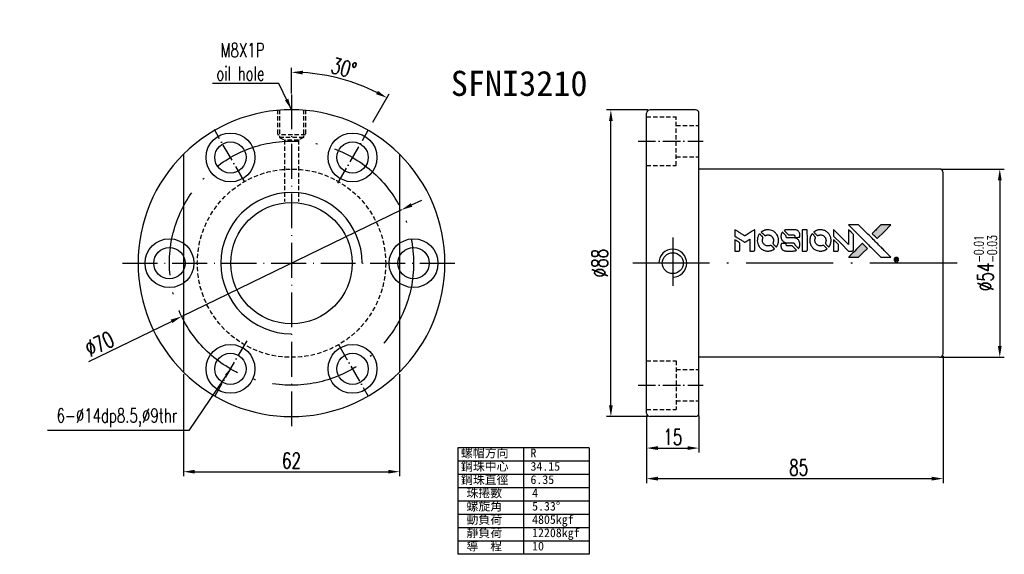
# Model space of a CAD drawing. Extents: x 203 to 933, y -12 to 440.
import ezdxf
from ezdxf.enums import TextEntityAlignment as Align

# ---------------------------------------------------------------- set-up
doc = ezdxf.new("R2010")
doc.units = 0
doc.header["$MEASUREMENT"] = 0
doc.linetypes.add('CL-5', pattern=[7.1, 5, -1, 0.1, -1])
doc.linetypes.add('HIDDEN', pattern=[0.375, 0.25, -0.125])
doc.layers.get('0').update_dxf_attribs({"linetype": 'CONTINUOUS'})
for name, color, linetype in [('CL', 1, 'CL-5'), ('DIM', 4, 'CONTINUOUS'), ('HID', 2, 'HIDDEN'), ('OUT', 3, 'CONTINUOUS')]:
    doc.layers.add(name, color=color, linetype=linetype)
doc.styles.add('CHN', font='SIMPLEX.shx', dxfattribs={"width": 0.7, "bigfont": 'CHINESET.shx'})
doc.styles.add('DIM-7', font='SIMPLEX.shx', dxfattribs={"width": 0.7, "bigfont": 'chineset.shx'})
doc.styles.add('T', font='KAIU.TTF')
doc.dimstyles.new('CNS', dxfattribs={"dimtxt": 4, "dimasz": 2, "dimexe": 1, "dimexo": 1.5, "dimgap": 0.09, "dimtad": 0, "dimdsep": 46, "dimtxsty": 'DIM-7', "dimcen": 0.09, "dimclrd": 4, "dimclre": 4, "dimclrt": 4, "dimadec": 0, "dimazin": 0, "dimtfac": 1, "dimtix": 1, "dimtmove": 2, "dimatfit": 3, "dimfxl": 1, "dimtvp": 0.85, "dimtolj": 1, "dimarcsym": 0})
doc.dimstyles.get("Standard").update_dxf_attribs({"dimscale": 0, "dimtxt": 4, "dimasz": 3, "dimexe": 1, "dimexo": 0.5, "dimgap": 1, "dimtad": 1, "dimdsep": 46, "dimtxsty": 'CHN', "dimcen": 0.09, "dimclrd": 256, "dimclre": 256, "dimclrt": 256, "dimadec": 0, "dimazin": 0, "dimtp": 1, "dimtm": 1, "dimtfac": 0.6, "dimtix": 1, "dimtmove": 2, "dimatfit": 3, "dimfxl": 1, "dimtvp": 0.85, "dimtolj": 1, "dimarcsym": 0})

# ---------------------------------------------------------------- blocks, each defined once
blk = doc.blocks.new('*D3')
at = {"layer": 'DIM', "color": 0, "lineweight": -2, "transparency": 16777216}
for p, q in [((762.94, 87.82), (765.87, 89.24)), ((760.02, 86.4), (697.04, 55.86)), ((670.43, 42.95), (694.11, 54.44))]:
    blk.add_line(p, q, dxfattribs=at)
at = {"layer": 'DIM', "color": 0, "transparency": 16777216}
for points in [[(762.71, 88.31), (763.18, 87.33), (760.02, 86.4)], [(693.87, 54.93), (694.35, 53.95), (697.04, 55.86)]]:
    blk.add_solid(points, dxfattribs=at)
at = {"layer": 'DIM', "color": 0, "transparency": 16777216, "insert": (673.47, 47.97), "char_height": 4.55, "attachment_point": 5, "rotation": 25.8737, "style": 'CHN'}
blk.add_mtext('\\A1;∅70', dxfattribs=at)
blk = doc.blocks.new('*D4')
at = {"layer": 'DIM', "color": 0, "lineweight": -2, "transparency": 16777216}
for p, q in [((728.53, 119.78), (728.53, 127.18)), ((751.85, 111.53), (756.55, 119.67))]:
    blk.add_line(p, q, dxfattribs=at)
blk.add_arc((728.53, 71.13), 54.74, 63.4019, 86.5981, dxfattribs=at)
at = {"layer": 'DIM', "color": 0, "transparency": 16777216}
for points in [[(731.76, 125.24), (731.79, 126.32), (728.53, 125.88)], [(753.29, 120.56), (752.78, 119.6), (755.9, 118.54)]]:
    blk.add_solid(points, dxfattribs=at)
at = {"layer": 'DIM', "color": 0, "transparency": 16777216, "insert": (743.52, 127.09), "char_height": 4.55, "attachment_point": 5, "rotation": 345, "style": 'CHN'}
blk.add_mtext('\\A1;30°', dxfattribs=at)
blk = doc.blocks.new('*D5')
at = {"layer": 'DIM', "color": 0, "lineweight": -2, "transparency": 16777216}
for p, q in [((697.53, 39.26), (697.53, 10.03)), ((759.53, 39.26), (759.53, 10.03)), ((700.78, 11.33), (756.28, 11.33))]:
    blk.add_line(p, q, dxfattribs=at)
at = {"layer": 'DIM', "color": 0, "transparency": 16777216}
for points in [[(700.78, 11.87), (700.78, 10.79), (697.53, 11.33)], [(756.28, 11.87), (756.28, 10.79), (759.53, 11.33)]]:
    blk.add_solid(points, dxfattribs=at)
at = {"layer": 'DIM', "color": 0, "transparency": 16777216, "insert": (728.53, 14.51), "char_height": 4.55, "attachment_point": 5, "style": 'CHN'}
blk.add_mtext('\\A1;62', dxfattribs=at)
blk = doc.blocks.new('*D6')
at = {"layer": 'DIM', "color": 0, "lineweight": -2, "transparency": 16777216}
for p, q in [((830.34, 27.48), (830.34, 16.8)), ((845.34, 27.48), (845.34, 16.8)), ((833.59, 18.1), (842.09, 18.1))]:
    blk.add_line(p, q, dxfattribs=at)
at = {"layer": 'DIM', "color": 0, "transparency": 16777216}
for points in [[(833.59, 18.64), (833.59, 17.56), (830.34, 18.1)], [(842.09, 18.64), (842.09, 17.56), (845.34, 18.1)]]:
    blk.add_solid(points, dxfattribs=at)
at = {"layer": 'DIM', "color": 0, "transparency": 16777216, "insert": (837.84, 21.28), "char_height": 4.55, "attachment_point": 5, "style": 'CHN'}
blk.add_mtext('\\A1;15', dxfattribs=at)
blk = doc.blocks.new('*D7')
at = {"layer": 'DIM', "color": 0, "lineweight": -2, "transparency": 16777216}
for p, q in [((915.34, 44.48), (915.34, 8.04)), ((830.34, 27.48), (830.34, 8.04)), ((833.59, 9.34), (912.09, 9.34))]:
    blk.add_line(p, q, dxfattribs=at)
at = {"layer": 'DIM', "color": 0, "transparency": 16777216}
for points in [[(833.59, 9.88), (833.59, 8.79), (830.34, 9.34)], [(912.09, 9.88), (912.09, 8.79), (915.34, 9.34)]]:
    blk.add_solid(points, dxfattribs=at)
at = {"layer": 'DIM', "color": 0, "transparency": 16777216, "insert": (872.84, 12.52), "char_height": 4.55, "attachment_point": 5, "style": 'CHN'}
blk.add_mtext('\\A1; 85', dxfattribs=at)
blk = doc.blocks.new('*D8')
at = {"layer": 'DIM', "color": 0, "lineweight": -2, "transparency": 16777216}
for p, q in [((830.69, 115.13), (818.79, 115.13)), ((820.09, 30.38), (820.09, 111.88)), ((830.69, 27.13), (818.79, 27.13))]:
    blk.add_line(p, q, dxfattribs=at)
at = {"layer": 'DIM', "color": 0, "transparency": 16777216}
for points in [[(819.55, 111.88), (820.63, 111.88), (820.09, 115.13)], [(819.55, 30.38), (820.63, 30.38), (820.09, 27.13)]]:
    blk.add_solid(points, dxfattribs=at)
at = {"layer": 'DIM', "color": 0, "transparency": 16777216, "insert": (816.9, 71.13), "char_height": 4.55, "attachment_point": 5, "rotation": 90, "style": 'CHN'}
blk.add_mtext('\\A1;%%C88', dxfattribs=at)
blk = doc.blocks.new('*D9')
at = {"layer": 'DIM', "color": 0, "lineweight": -2, "transparency": 16777216}
for p, q in [((914.99, 98.13), (932.89, 98.13)), ((931.59, 94.88), (931.59, 47.38)), ((914.99, 44.13), (932.89, 44.13))]:
    blk.add_line(p, q, dxfattribs=at)
at = {"layer": 'DIM', "color": 0, "transparency": 16777216}
for points in [[(931.04, 94.88), (932.13, 94.88), (931.59, 98.13)], [(931.04, 47.38), (932.13, 47.38), (931.59, 44.13)]]:
    blk.add_solid(points, dxfattribs=at)
at = {"layer": 'DIM', "color": 0, "transparency": 16777216, "insert": (927.49, 71.13), "char_height": 4.55, "attachment_point": 5, "rotation": 90, "style": 'CHN'}
blk.add_mtext('\\A1;%%C54{\\H2.73;\\S-0.01^ -0.03;}', dxfattribs=at)

msp = doc.modelspace()

# ---------------------------------------------------------------- hatches: boundary and pattern name
at = {"linetype": 'Continuous'}
h = msp.add_hatch(color=0, dxfattribs=at)
h.dxf.hatch_style = 1
h.paths.add_polyline_path([(900.39607, 82.12579), (898.94924, 82.12533), (897.50242, 82.12486), (896.25596, 80.8695, 0.000287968), (895.77808, 80.38765, 0.000478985), (895.37572, 79.98071, 0.000013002), (895.01173, 79.61184, 0.197177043), (895.00951, 79.60642, 0.111276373), (895.01025, 79.60313, 0.001595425), (895.45119, 79.15764, 0.000505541), (895.72634, 78.88197), (896.44317, 78.16525), (898.41962, 80.14552)])
h.paths.add_polyline_path([(892.35535, 74.08414), (893.62187, 75.35072), (892.90328, 76.06941, 0.000476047), (892.6272, 76.34501, 0.001506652), (892.1805, 76.78741, 0.225664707), (892.17428, 76.78741, 0.001111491), (891.56955, 76.18486, 0.000351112), (891.19512, 75.80959, 0.000107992), (889.61112, 74.21911, 0.0006916), (888.81062, 73.41276, 0.000077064), (888.25777, 72.85416, 0.197526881), (888.24962, 72.83434, 0.296174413), (888.25519, 72.82576, 0.004194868), (888.96393, 72.81831, 0.000529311), (889.66971, 72.81757), (891.08883, 72.81757)])

# ---------------------------------------------------------------- linework, layer by layer
at = {"color": 0}
for points in [[(889.95106, 80.38508, -0.000056), (890.81702, 79.51746, -0.000021), (892.0314, 78.30039, -0.000021), (893.35414, 76.97449, -0.000025), (894.59407, 75.73136), (897.50024, 72.81743), (898.94045, 72.82106), (900.38066, 72.82468), (898.43867, 74.77986, 0.000274), (897.50484, 75.71901, 0.000123), (896.27655, 76.95234, 0.000121), (894.97771, 78.25522, 0.000165), (893.80529, 79.42995), (891.1139, 82.12486), (889.66405, 82.12486), (888.2142, 82.12486)], [(896.25596, 80.8695, 0.000288), (895.77802, 80.3876, 0.000479), (895.37565, 79.98064, 0.000013), (895.01173, 79.61184, 0.197177), (895.00951, 79.60642, 0.197497), (895.01173, 79.60103, 0.00004), (895.22008, 79.39043, 0.000836), (895.45148, 79.15734, 0.000505), (895.72634, 78.88197), (896.44317, 78.16525), (898.41962, 80.14552), (900.39607, 82.12579), (898.94924, 82.12533), (897.50242, 82.12486)], [(855.61716, 79.80676), (855.61716, 78.8853), (855.86977, 78.73095, -0.000297), (856.02424, 78.63643, -0.000037), (856.3617, 78.42964, -0.000043), (856.76254, 78.18393, -0.000036), (857.18972, 77.92197, 0.000044), (857.60754, 77.66577, 0.000063), (857.97952, 77.43779, 0.000035), (858.29377, 77.24527, 0.0009), (858.37956, 77.19293), (858.50204, 77.11851), (858.66418, 77.21814, 0.001175), (858.75743, 77.27573, 0.000208), (858.93187, 77.38415, 0.000225), (859.13625, 77.51142, 0.000203), (859.34778, 77.64339, -0.000711), (859.54931, 77.76884, -0.001119), (859.72278, 77.87594, -0.000263), (859.87507, 77.96939, -0.04589), (859.89213, 77.9778, -0.519312), (859.90712, 77.96773, -0.001914), (859.91144, 77.72074, -0.003124), (859.91445, 77.31333, -0.000285), (859.91502, 76.29865), (859.91502, 74.61071), (860.50389, 74.61071, 0.001727), (860.92594, 74.61217, 0.025279), (861.07446, 74.62071, 0.073886), (861.1612, 74.64337, 0.07426), (861.23744, 74.69025, 0.03264), (861.25696, 74.70898, 0.01784), (861.27847, 74.73425, 0.017712), (861.29858, 74.7616, 0.026854), (861.31388, 74.78684), (861.34527, 74.84553), (861.34897, 77.78959), (861.35266, 80.73364), (861.3205, 80.71278, -0.004595), (861.29758, 80.69821, -0.00016), (861.20791, 80.64239, -0.000298), (861.10194, 80.57656, -0.000208), (860.98237, 80.50245, 0.000986), (860.63171, 80.28436, 0.00025), (860.06307, 79.92874, 0.000268), (859.4568, 79.54871, 0.000436), (858.94267, 79.22542, -0.002932), (858.77312, 79.12, -0.004718), (858.62728, 79.03237, -0.001113), (858.49925, 78.95746, -0.227179), (858.48504, 78.95632, -0.045982), (858.47072, 78.96338, -0.000145), (858.29883, 79.06888, -0.000825), (858.10465, 79.18859, -0.000517), (857.87772, 79.32932, 0.000056), (857.09959, 79.8129, 0.000289), (856.66951, 80.07976, 0.000481), (856.34873, 80.27811, 0.000418), (856.01208, 80.48545), (855.61716, 80.72822)], [(862.65246, 79.45981, 0.064158), (862.27501, 78.75267, 0.06356), (862.08761, 77.97071, 0.064004), (862.10324, 77.17177, 0.066747), (862.3215, 76.41477, 0.04321), (862.58039, 75.94128, 0.044737), (862.91418, 75.52523, 0.044901), (863.31542, 75.1765, 0.044184), (863.77455, 74.90288, 0.026293), (864.12358, 74.75672, 0.033344), (864.45969, 74.66104, 0.033227), (864.80649, 74.61067, 0.025815), (865.18774, 74.60069, 0.023119), (865.55242, 74.62687, 0.031044), (865.8783, 74.68616, 0.031337), (866.19194, 74.78479, 0.024258), (866.51963, 74.9295, 0.015622), (866.63438, 74.99153, 0.008495), (866.77153, 75.07446, 0.008415), (866.90221, 75.15964, 0.020814), (866.99419, 75.22756), (867.03596, 75.26118), (866.59749, 75.70405, 0.002843), (866.26856, 76.03253, 0.033917), (866.13244, 76.14981, 0.087906), (866.03081, 76.20119, 0.073302), (865.91095, 76.21886, 0.022047), (865.85253, 76.21628, 0.026465), (865.79806, 76.20854, 0.022233), (865.73763, 76.19385, 0.009985), (865.65964, 76.16948, -0.039011), (865.37686, 76.09881, -0.044398), (865.09861, 76.07702, -0.045096), (864.82469, 76.1047, -0.04265), (864.5548, 76.18116, -0.071154), (864.17402, 76.39087, -0.068827), (863.86237, 76.70097, -0.068713), (863.64619, 77.08453, -0.070507), (863.54446, 77.50896, -0.028605), (863.53768, 77.69071, -0.031418), (863.55225, 77.86637, -0.031044), (863.58896, 78.04067, -0.02668), (863.64845, 78.21836, 0.038913), (863.68078, 78.3234, 0.043732), (863.69484, 78.42815, 0.047754), (863.69009, 78.52408, 0.075756), (863.66613, 78.6026, 0.07294), (863.6388, 78.64318, 0.003456), (863.52702, 78.76425, 0.005023), (863.3805, 78.91766, 0.002422), (863.18989, 79.11138, 0.000819), (863.01721, 79.28461, 0.001349), (862.87059, 79.43042, 0.0001), (862.73862, 79.56091, 0.205335), (862.73333, 79.56299, 0.219821), (862.72866, 79.56066, 0.002494), (862.70643, 79.53258, 0.007089), (862.68109, 79.49929, 0.004494)], [(864.80349, 80.7002, 0.024131), (864.54192, 80.65986, 0.022344), (864.27855, 80.59375, 0.021883), (864.01665, 80.50276, 0.020884), (863.75949, 80.38795, 0.010669), (863.61345, 80.31136, 0.010389), (863.46949, 80.22795, 0.010913), (863.34134, 80.14622, 0.022227), (863.24516, 80.0755), (863.20958, 80.04683), (863.6721, 79.59227, 0.002452), (863.85294, 79.41627, 0.003628), (864.01338, 79.26388, 0.001662), (864.15137, 79.13557, 0.070159), (864.18443, 79.11268, 0.047671), (864.21069, 79.10249, 0.018624), (864.24855, 79.09331, 0.017921), (864.29134, 79.0862, 0.018804), (864.33385, 79.08231, 0.018255), (864.39185, 79.08131, 0.041312), (864.43549, 79.08578, 0.037164), (864.48051, 79.0977, 0.012342), (864.54451, 79.12162, -0.015101), (864.69907, 79.17844, -0.035998), (864.81754, 79.2087, -0.033244), (864.94462, 79.22295, -0.011249), (865.13081, 79.22718, -0.004059), (865.28241, 79.22598, -0.019693), (865.3683, 79.22121, -0.027943), (865.43903, 79.21048, -0.014411), (865.52612, 79.18959, -0.033089), (865.73291, 79.11868, -0.033887), (865.92684, 79.02158, -0.034021), (866.10516, 78.89958, -0.033942), (866.26544, 78.75444, -0.02816), (866.40855, 78.5882, -0.035032), (866.52103, 78.41817, -0.035269), (866.6081, 78.23507, -0.029196), (866.67502, 78.0297, -0.037862), (866.71827, 77.7933, -0.043657), (866.72239, 77.56422, -0.043064), (866.68654, 77.33527, -0.035184), (866.61046, 77.09922, 0.033699), (866.57394, 76.98701, 0.052815), (866.55961, 76.88664, 0.059167), (866.56719, 76.79427, 0.058972), (866.59619, 76.70613, 0.059208), (866.63852, 76.6377, 0.021125), (866.71391, 76.55079, 0.008691), (866.85369, 76.40783, 0.000851), (867.19745, 76.06941, 0.001873), (867.37404, 75.89745, 0.013884), (867.46067, 75.81825, 0.022355), (867.51356, 75.77651, 0.341453), (867.5354, 75.77726, 0.073011), (867.57906, 75.82582, 0.004587), (867.6844, 75.98753, 0.00748), (867.78791, 76.15515, 0.016837), (867.86013, 76.2859, 0.028606), (868.00001, 76.60449, 0.031352), (868.09775, 76.92746, 0.031004), (868.15513, 77.26336, 0.0268), (868.1743, 77.62064, 0.026698), (868.15408, 77.99935, 0.03002), (868.09355, 78.35895, 0.030357), (867.99119, 78.70514, 0.028554), (867.84591, 79.04378, 0.062944), (867.42712, 79.67185, 0.062206), (866.86374, 80.17881, 0.062448), (866.19514, 80.53009, 0.064355), (865.4673, 80.70088, 0.017377), (865.3218, 80.71067, 0.008369), (865.13491, 80.71361, 0.008367), (864.94822, 80.7103, 0.01757)], [(869.17554, 79.91624, 0.023289), (869.08232, 79.77079, 0.026845), (869.00777, 79.62388, 0.026047), (868.94764, 79.46602, 0.019751), (868.8978, 79.28753, 0.013249), (868.87667, 79.18659, 0.025169), (868.86596, 79.10429, 0.016532), (868.86122, 79.00153, 0.002937), (868.85984, 78.80896, 0.003317), (868.86075, 78.63733, 0.011808), (868.86466, 78.52747, 0.01777), (868.87253, 78.44468, 0.021476), (868.88599, 78.36779, 0.04325), (868.98709, 78.04396, 0.045753), (869.14096, 77.74877, 0.04649), (869.34333, 77.49061, 0.047672), (869.58835, 77.27669, 0.025315), (869.6937, 77.20888, 0.015208), (869.82489, 77.13877, 0.01512), (869.962, 77.07586, 0.022488), (870.0858, 77.02997, 0.027857), (870.27814, 76.97997, 0.034138), (870.46221, 76.95584, 0.014286), (870.7429, 76.94643, 0.00124), (871.4578, 76.94465, -0.00103), (871.8963, 76.94375, -0.002552), (872.2176, 76.94079, -0.001594), (872.46148, 76.93651, -0.047676), (872.52257, 76.9294, -0.085307), (872.62921, 76.88662, -0.097789), (872.70968, 76.81216, -0.085947), (872.7628, 76.70433, -0.051339), (872.78899, 76.5634, 0.014634), (872.79433, 76.51515, 0.015028), (872.80246, 76.46772, 0.014927), (872.81195, 76.42709, 0.059415), (872.82138, 76.40335, 0.070595), (872.85928, 76.35222, 0.00028), (873.3644, 75.84088, 0.000111), (873.88245, 75.31729, 0.200239), (873.9046, 75.30805, 0.268906), (873.91876, 75.31626, 0.001866), (873.99037, 75.4424, 0.007532), (874.05641, 75.56402, 0.017818), (874.10095, 75.65698, 0.013256), (874.14246, 75.75952, 0.011636), (874.18044, 75.86865, 0.011528), (874.21366, 75.98058, 0.012303), (874.24092, 76.09152, 0.0423), (874.26387, 76.26479, 0.013657), (874.26902, 76.52387, 0.013857), (874.25984, 76.78501, 0.037428), (874.23439, 76.96868, 0.014927), (874.20413, 77.0911, 0.0122), (874.1647, 77.2201, 0.012518), (874.1213, 77.34048, 0.023062), (874.07913, 77.43564, 0.065961), (873.84636, 77.77952, 0.06055), (873.52588, 78.06235, 0.059676), (873.14219, 78.26353, 0.060497), (872.7236, 78.36723, 0.025683), (872.63404, 78.37357, 0.001528), (872.36263, 78.37798, 0.002124), (872.02052, 78.38104, 0.001173), (871.60243, 78.38202, -0.000809), (870.87003, 78.3832, -0.017164), (870.65274, 78.39137, -0.063931), (870.53864, 78.41445, -0.108429), (870.45559, 78.4646, -0.052941), (870.40851, 78.51985, -0.063675), (870.37745, 78.58057, -0.050562), (870.35817, 78.65786, -0.020337), (870.34698, 78.76627, 0.009897), (870.34152, 78.83276, 0.016482), (870.33397, 78.88844, 0.019019), (870.3248, 78.93238, 0.06043), (870.31412, 78.96037, 0.076267), (870.26687, 79.02418, 0.00054), (869.78854, 79.49744, 0.000307), (869.29868, 79.98047, 0.142594), (869.25943, 80.00163, 0.232419), (869.24802, 79.99877, 0.022995), (869.22671, 79.97898, 0.024627), (869.20189, 79.95111, 0.015407)], [(870.51026, 80.706, 0.018538), (870.41837, 80.69421, 0.010695), (870.30878, 80.67357, 0.01068), (870.19958, 80.64813, 0.017678), (870.10879, 80.62148, 0.013849), (870.00592, 80.58408, 0.011814), (869.8996, 80.53914, 0.004513), (869.80125, 80.49372, 0.290035), (869.79157, 80.47845, 0.196418), (869.79488, 80.47036, 0.000124), (869.97029, 80.29164, 0.001477), (870.1667, 80.0928, 0.000898), (870.39996, 79.85888), (871.00835, 79.25096), (871.76973, 79.24699, -0.001471), (872.34531, 79.24229, -0.028714), (872.52251, 79.23013, -0.097073), (872.62159, 79.19736, -0.084199), (872.70673, 79.12837, -0.042698), (872.74719, 79.07362, -0.053912), (872.77418, 79.01677, -0.051004), (872.78938, 78.95295, -0.032967), (872.79439, 78.87709, 0.00807), (872.79501, 78.83822, 0.003023), (872.7971, 78.78374, 0.002994), (872.80009, 78.72442, 0.003629), (872.80363, 78.66883), (872.81288, 78.53856), (873.39614, 78.53856, 0.001618), (873.67404, 78.53946, 0.005206), (873.85895, 78.54259, 0.00535), (873.98773, 78.54748, 0.060675), (874.03788, 78.55608, 0.048484), (874.06566, 78.56744, 0.02389), (874.09857, 78.58684, 0.022812), (874.13224, 78.61118, 0.02462), (874.16266, 78.63791, 0.061781), (874.22166, 78.71128, 0.080179), (874.25473, 78.79085, 0.048561), (874.27037, 78.90452, 0.010021), (874.27436, 79.10684, 0.016602), (874.26525, 79.37855, 0.031409), (874.23695, 79.59576, 0.036474), (874.18567, 79.78455, 0.03439), (874.1067, 79.96777, 0.065928), (873.90592, 80.25669, 0.069066), (873.63966, 80.47819, 0.065697), (873.31108, 80.62681, 0.051559), (872.92676, 80.70093, 0.020904), (872.7211, 80.71034, 0.000451), (871.71397, 80.71336, 0.000419), (870.70161, 80.71464, 0.022759)], [(874.97531, 77.66689), (874.9789, 74.61783), (875.57702, 74.61783), (876.17514, 74.61783), (876.24589, 74.6541, 0.071429), (876.30513, 74.69607, 0.054799), (876.35644, 74.75669, 0.053585), (876.39441, 74.82862, 0.060698), (876.41427, 74.90404, 0.033975), (876.42285, 75.02941, 0.000112), (876.42307, 76.57978, 0.000726), (876.42074, 78.0975, 0.001084), (876.41391, 79.42446), (876.40446, 80.71596), (875.68809, 80.71596), (874.97172, 80.71596)], [(877.69951, 79.45473, 0.018008), (877.61335, 79.32295, 0.009842), (877.51683, 79.1557, 0.009807), (877.42558, 78.98217, 0.015716), (877.35537, 78.83031, 0.048467), (877.18374, 78.28469, 0.045841), (877.11612, 77.70585, 0.046006), (877.15516, 77.12645, 0.049638), (877.29982, 76.57916, 0.064819), (877.67667, 75.86761, 0.06695), (878.21968, 75.285, 0.066691), (878.89936, 74.86483, 0.063505), (879.67698, 74.62967, 0.03135), (879.87595, 74.60887, 0.010439), (880.16898, 74.60284, 0.010391), (880.4614, 74.609, 0.032408), (880.65711, 74.62995, 0.015696), (880.88749, 74.67733, 0.018095), (881.10362, 74.73724, 0.018551), (881.30999, 74.8111, 0.018352), (881.51108, 74.90029, 0.015568), (881.64389, 74.97033, 0.009832), (881.79452, 75.05983, 0.009795), (881.93539, 75.15119, 0.023727), (882.03466, 75.22547), (882.07437, 75.25824), (881.63618, 75.70294, 0.001528), (881.38759, 75.9537, 0.010022), (881.26005, 76.07653, 0.019586), (881.17769, 76.14695, 0.061865), (881.1157, 76.18451, 0.055054), (881.02179, 76.2147, 0.061607), (880.9271, 76.22211, 0.048725), (880.81658, 76.20626, 0.020221), (880.67143, 76.1645, -0.017722), (880.51552, 76.11878, -0.02685), (880.37691, 76.09126, -0.02759), (880.239, 76.0792, -0.020233), (880.0854, 76.08049, -0.04793), (879.79201, 76.12323, -0.048386), (879.5131, 76.22099, -0.047866), (879.25553, 76.37174, -0.044964), (879.02539, 76.57157, -0.04333), (878.83249, 76.81045, -0.050921), (878.69538, 77.06693, -0.051473), (878.61398, 77.3434, -0.0459), (878.58654, 77.64167, -0.019014), (878.59203, 77.78605, -0.024114), (878.60857, 77.91847, -0.025081), (878.63705, 78.04424, -0.023892), (878.67835, 78.16863, 0.008624), (878.71421, 78.26653, 0.026486), (878.73377, 78.33435, 0.035074), (878.74304, 78.39261, 0.02756), (878.74513, 78.45653, 0.087163), (878.72473, 78.55903, 0.073291), (878.66997, 78.65543, 0.028074), (878.54981, 78.79268, 0.002594), (878.23198, 79.11371), (877.77871, 79.56682)], [(879.83962, 80.69962, 0.023681), (879.58646, 80.661, 0.022402), (879.33328, 80.59809, 0.021929), (879.08146, 80.51121, 0.020503), (878.83238, 80.40086, 0.013745), (878.69083, 80.32617, 0.009767), (878.53624, 80.23506, 0.009658), (878.39548, 80.14456, 0.027804), (878.30285, 80.07468), (878.2682, 80.04539), (878.71556, 79.59761, 0.002053), (878.93218, 79.38256, 0.006738), (879.07773, 79.24305, 0.007826), (879.18075, 79.14992, 0.063909), (879.2333, 79.11459, 0.061532), (879.31341, 79.08615, 0.068674), (879.39505, 79.07951, 0.052072), (879.49244, 79.09523, 0.019648), (879.62429, 79.1365, -0.018366), (879.78551, 79.18742, -0.0288), (879.92759, 79.21794, -0.029061), (880.0713, 79.23176, -0.019155), (880.23738, 79.23168, -0.053809), (880.59565, 79.17889, -0.058833), (880.92311, 79.05137, -0.058566), (881.21308, 78.85048, -0.052525), (881.46063, 78.58097, -0.044733), (881.60041, 78.35228, -0.040573), (881.70264, 78.09489, -0.041123), (881.76082, 77.82821, -0.04951), (881.76945, 77.57192, -0.017369), (881.7574, 77.45182, -0.024255), (881.73773, 77.34571, -0.023787), (881.70754, 77.24045, -0.015798), (881.66346, 77.12279, 0.010631), (881.63468, 77.04832, 0.033653), (881.6199, 76.99697, 0.037806), (881.61304, 76.94736, 0.016307), (881.61109, 76.88061, 0.068179), (881.62926, 76.75125, 0.095747), (881.68157, 76.64739, 0.033418), (881.8041, 76.5089, 0.002133), (882.19065, 76.13, 0.001452), (882.40954, 75.9185, 0.012393), (882.51024, 75.82645, 0.020479), (882.57041, 75.77832, 0.344362), (882.59427, 75.77902, 0.074287), (882.64168, 75.83201, 0.005454), (882.74738, 75.99672, 0.008391), (882.85204, 76.17018, 0.017097), (882.92718, 76.31043, 0.027375), (883.05057, 76.59986, 0.02835), (883.13996, 76.89772, 0.027723), (883.19659, 77.20994, 0.023913), (883.22197, 77.54237, 0.027047), (883.21171, 77.94126, 0.031685), (883.15772, 78.31583, 0.032425), (883.05836, 78.67301, 0.031013), (882.91246, 79.01988, 0.037914), (882.6686, 79.43047, 0.040153), (882.36968, 79.79116, 0.039834), (882.01464, 80.10187, 0.036173), (881.60359, 80.36358, 0.040752), (881.20047, 80.54031, 0.035885), (880.75658, 80.65839, 0.035491), (880.29513, 80.71277, 0.037615)], [(883.93753, 79.82029), (883.93753, 78.89422), (886.0829, 76.75261), (888.22827, 74.61101), (888.82599, 74.61442, 0.0008), (889.21023, 74.61723, 0.010795), (889.35076, 74.62151, 0.030495), (889.42811, 74.6303, 0.080372), (889.48063, 74.64855, 0.03816), (889.53169, 74.68136, 0.041799), (889.57552, 74.72065, 0.042486), (889.6116, 74.76607, 0.042078), (889.63962, 74.81707, 0.099276), (889.65592, 74.88985, 0.003302), (889.66064, 75.18749, 0.002586), (889.66276, 75.70842, 0.000204), (889.66066, 77.09408), (889.65639, 79.31417), (888.94233, 80.02574), (888.22827, 80.73731), (888.22116, 78.60407), (888.21404, 76.47084), (886.11492, 78.58067, 0.000253), (885.30731, 79.39157, 0.000412), (884.62092, 80.07894, 0.000041), (884.00615, 80.69347, 0.041338), (883.97666, 80.71843), (883.93753, 80.74636)], [(855.61716, 76.23309), (855.61716, 74.61071), (856.20791, 74.61071, 0.000842), (856.58409, 74.61135, 0.010591), (856.72614, 74.61484, 0.028995), (856.8058, 74.62313, 0.069543), (856.86239, 74.64067, 0.051063), (856.91459, 74.67206, 0.039932), (856.96418, 74.71584, 0.039414), (857.00688, 74.76769, 0.045845), (857.03852, 74.82315, 0.094811), (857.05223, 74.87974, 0.007124), (857.05771, 75.03855, 0.004713), (857.06065, 75.31068, 0.000534), (857.06085, 75.92651), (857.06006, 76.97902), (856.91142, 77.07096, 0.000828), (856.47806, 77.33804, 0.000879), (856.05231, 77.59842, 0.000048), (855.63597, 77.852, 0.137596), (855.62363, 77.85546, 0.413028), (855.62097, 77.85281, 0.000016), (855.61906, 77.37889, 0.000623), (855.61762, 76.85519, 0.000374)], [(869.09424, 76.7603, 0.065483), (869.02429, 76.72551, 0.053271), (868.96016, 76.67162, 0.052018), (868.90742, 76.6039, 0.0556), (868.87118, 76.52821, 0.036839), (868.85798, 76.47896, 0.026922), (868.85039, 76.42282, 0.016905), (868.84675, 76.34501, 0.004317), (868.84621, 76.21886, 0.016369), (868.85597, 75.95571, 0.029936), (868.88372, 75.74282, 0.03418), (868.93323, 75.55509, 0.031327), (869.009, 75.37013, 0.046935), (869.1463, 75.14378, 0.054053), (869.31784, 74.95855, 0.053701), (869.52611, 74.81347, 0.045364), (869.77243, 74.70627, 0.032479), (869.99057, 74.64943, 0.03386), (870.21121, 74.62232, 0.013578), (870.55823, 74.61281, 0.001155), (871.45006, 74.61464, 0.000413), (872.21593, 74.61861, 0.005008), (872.50991, 74.62332, 0.013199), (872.67658, 74.63207, 0.033956), (872.79584, 74.6497, 0.013909), (872.91926, 74.68022, 0.010864), (873.0515, 74.71996, 0.010938), (873.17219, 74.76206, 0.028702), (873.2561, 74.79901), (873.31931, 74.8313), (872.70462, 75.45462), (872.08994, 76.07795), (871.37125, 76.07732, -0.001504), (871.06372, 76.07798, -0.00328), (870.82792, 76.08074, -0.001901), (870.64382, 76.08481, -0.061333), (870.59956, 76.09142, -0.063621), (870.53728, 76.1176, -0.048633), (870.47718, 76.16072, -0.046769), (870.42419, 76.2167, -0.047961), (870.38303, 76.28111, -0.02678), (870.35866, 76.3358, -0.050957), (870.34612, 76.38225, -0.029398), (870.33965, 76.44467, -0.00401), (870.33487, 76.5758), (870.32884, 76.78811), (869.75068, 76.78764, 0.001061), (869.40511, 76.78663, 0.009147), (869.25095, 76.78304, 0.020721), (869.15952, 76.77542, 0.051619)], [(883.93753, 76.22553), (883.93753, 74.60983), (884.53994, 74.61383), (885.14235, 74.61783), (885.21199, 74.6609, 0.03146), (885.2438, 74.68345, 0.026444), (885.27452, 74.71109, 0.026444), (885.30215, 74.74181, 0.031457), (885.32471, 74.77362), (885.36778, 74.84327), (885.37178, 75.64325), (885.37579, 76.44324), (884.66792, 77.14224, 0.000745), (884.3957, 77.41024, 0.001228), (884.16468, 77.6359, 0.000087), (883.95664, 77.83804, 0.195134), (883.94879, 77.84123, 0.412117), (883.94416, 77.83663, 0.000048), (883.94083, 77.36662, 0.00109), (883.93834, 76.84507, 0.000653)], [(891.19523, 75.8097, 0.000108), (889.61112, 74.21911, 0.000692), (888.81016, 73.41229, 0.000077), (888.25777, 72.85416, 0.197527), (888.24962, 72.83434, 0.410182), (888.25888, 72.82495, 0.000493), (888.5543, 72.82117, 0.002424), (888.96386, 72.81831, 0.000529), (889.66923, 72.81757), (891.08883, 72.81757), (892.35535, 74.08414), (893.62187, 75.35072), (892.90328, 76.06941, 0.000476), (892.62723, 76.34499, 0.000789), (892.39363, 76.57699, 0.000035), (892.18249, 76.78601, 0.19758), (892.17738, 76.78811, 0.198396), (892.17227, 76.786, 0.000019), (891.88586, 76.5007, 0.000582), (891.56955, 76.18486, 0.000351)], [(901.77296, 72.76711, 0.082374), (901.58718, 72.68249, 0.083404), (901.43958, 72.5427, 0.082663), (901.3448, 72.36118, 0.07897), (901.31194, 72.15581, 0.084941), (901.35101, 71.92605, 0.08953), (901.46405, 71.72701, 0.090743), (901.63803, 71.58204, 0.090193), (901.85243, 71.50768, 0.10067), (902.0954, 71.51904, 0.099454), (902.3158, 71.62433, 0.097736), (902.48129, 71.80849, 0.09365), (902.56754, 72.04447, 0.07584), (902.56977, 72.22568, 0.068415), (902.51867, 72.40626, 0.068328), (902.42066, 72.56656, 0.075277), (902.28582, 72.68853, 0.059367), (902.17193, 72.74587, 0.048986), (902.04013, 72.77951, 0.048519), (901.90291, 72.78708, 0.055347)], [(901.68401, 72.14158), (901.68401, 71.77868), (901.72622, 71.77868), (901.76843, 71.77868), (901.77247, 71.93166), (901.77651, 72.08465), (901.86531, 72.08888), (901.9541, 72.09312), (902.01601, 71.99638, -0.003356), (902.04215, 71.95491, -0.002757), (902.06953, 71.91029, -0.002784), (902.09423, 71.86902, -0.007382), (902.11128, 71.83916, 0.019487), (902.1323, 71.80434, 0.098302), (902.14817, 71.78823, 0.116932), (902.16763, 71.78082, 0.032798), (902.20031, 71.77868), (902.25596, 71.77868), (902.21671, 71.84628, 0.005748), (902.19739, 71.87869, 0.002522), (902.17108, 71.92119, 0.002495), (902.14272, 71.96602, 0.00334), (902.11651, 72.00638), (902.05557, 72.09888), (902.10521, 72.12444, 0.066516), (902.15354, 72.15809, 0.085926), (902.18656, 72.20078, 0.082934), (902.20405, 72.25333, 0.05747), (902.20662, 72.31602, 0.023576), (902.20213, 72.353, 0.043538), (902.19449, 72.38227, 0.050891), (902.18296, 72.40654, 0.049897), (902.16669, 72.42815, 0.067884), (902.11941, 72.4672, 0.077412), (902.06539, 72.49005, 0.049266), (901.98901, 72.50138, 0.012208), (901.86236, 72.50448), (901.68401, 72.50448)], [(902.07345, 72.38959, -0.120545), (902.10017, 72.35547, -0.09136), (902.11162, 72.30915, -0.087576), (902.10595, 72.25999, -0.098026), (902.08376, 72.21787, -0.079907), (902.06301, 72.19926, -0.087697), (902.0381, 72.18883, -0.041371), (901.99805, 72.18322, -0.005557), (901.91299, 72.17938), (901.76939, 72.17449), (901.76939, 72.29679), (901.76939, 72.41909), (901.90267, 72.41909, -0.007471), (901.97649, 72.41798, -0.035301), (902.01859, 72.41374, -0.060486), (902.04776, 72.40498, -0.063546)]]:
    msp.add_lwpolyline(points, format="xyb", close=True, dxfattribs=at)
at = {"layer": 'CL', "color": 0, "ltscale": 2}
for p, q in [((728.52666, 119.54762), (728.52666, 22.7133)), ((680.1095, 71.13046), (776.94382, 71.13046))]:
    msp.add_line(p, q, dxfattribs=at)
at = {"layer": 'CL', "color": 0}
for p, q in [((715.02666, 94.51315), (706.42063, 109.41923)), ((741.76427, 94.05868), (750.52666, 109.23558)), ((827.90977, 106.13046), (846.52063, 106.13046)), ((715.6853, 48.88857), (706.52666, 33.02535)), ((742.01314, 47.77119), (750.52666, 33.02535)), ((827.90977, 36.13046), (846.52063, 36.13046))]:
    msp.add_line(p, q, dxfattribs=at)
at = {"layer": 'CL', "color": 0, "ltscale": 5}
for p, q in [((837.83963, 78.46414), (837.83963, 64.59323)), ((919.33963, 71.13046), (826.33963, 71.13046))]:
    msp.add_line(p, q, dxfattribs=at)
msp.add_circle((728.52666, 71.13046), 35, dxfattribs=at)
at = {"layer": 'DIM', "color": 0}
for p, q in [((813.84899, 18.13468), (776.22639, 18.13468)), ((776.22639, 18.13468), (776.22639, -12.36584)), ((795.03769, 18.13468), (795.03769, -12.36584)), ((813.84899, 18.13468), (813.84899, -12.36584)), ((813.84899, 14.32211), (776.22639, 14.32211)), ((813.84899, 10.50955), (776.22639, 10.50955)), ((813.84899, 6.69698), (776.22639, 6.69698)), ((813.84899, 2.88442), (776.22639, 2.88442)), ((813.84899, -0.92816), (776.22639, -0.92816)), ((813.84899, -4.74072), (776.22639, -4.74072)), ((813.84899, -8.55329), (776.22639, -8.55329)), ((813.84899, -12.36584), (776.22639, -12.36584))]:
    msp.add_line(p, q, dxfattribs=at)
for centre, radius in [((693.52666, 71.13046), 7), ((763.52666, 71.13046), 7), ((693.52666, 71.13046), 4.5), ((763.52666, 71.13046), 4.5)]:
    msp.add_circle(centre, radius, dxfattribs=at)
for centre, radius, start, end in [((728.52666, 71.13046), 44, 134.7928337, 225.2071663), ((728.52666, 71.13046), 44, 314.7928337, 45.2071663), ((837.83963, 71.13046), 4, 270, 180)]:
    msp.add_arc(centre, radius, start, end, dxfattribs=at)
at = {"layer": 'DIM', "color": 0, "ltscale": 5}
msp.add_arc((728.52666, 71.13046), 20.25, 0, 270, dxfattribs=at)
at = {"layer": 'HID', "color": 0, "ltscale": 5}
for p, q in [((724.52666, 115.13046), (724.52666, 107.93046)), ((725.12666, 115.13046), (725.12666, 107.13046)), ((731.92666, 115.13046), (731.92666, 107.13046)), ((732.52666, 115.13046), (732.52666, 107.93046)), ((830.33963, 113.13046), (838.83963, 113.13046)), ((838.83963, 99.13046), (838.83963, 113.13046)), ((838.83963, 110.63046), (845.33963, 110.63046)), ((732.52666, 107.93046), (724.52666, 107.93046)), ((725.12666, 107.13046), (726.52666, 106.43046)), ((731.92666, 107.13046), (725.12666, 107.13046)), ((730.52666, 106.43046), (726.52666, 106.43046)), ((726.52666, 106.43046), (726.52666, 88.858)), ((731.92666, 107.13046), (730.52666, 106.43046)), ((730.52666, 106.43046), (730.52666, 88.858)), ((838.83963, 101.63046), (845.33963, 101.63046)), ((830.33963, 99.13046), (838.83963, 99.13046)), ((830.33963, 43.13046), (838.83963, 43.13046)), ((838.83963, 43.13046), (838.83963, 29.13046)), ((838.83963, 40.63046), (845.33963, 40.63046)), ((838.83963, 31.63046), (845.33963, 31.63046)), ((830.33963, 29.13046), (838.83963, 29.13046))]:
    msp.add_line(p, q, dxfattribs=at)
msp.add_circle((728.52666, 71.13046), 27, dxfattribs=at)
at = {"layer": 'OUT', "color": 0, "ltscale": 5}
for p, q in [((830.33963, 28.13046), (830.33963, 114.13046)), ((844.33963, 115.13046), (831.33963, 115.13046)), ((845.33963, 28.13046), (845.33963, 114.13046)), ((914.33963, 98.13046), (845.33963, 98.13046)), ((915.33963, 45.13046), (915.33963, 97.13046)), ((914.33963, 44.13046), (845.33963, 44.13046)), ((844.33963, 27.13046), (831.33963, 27.13046))]:
    msp.add_line(p, q, dxfattribs=at)
at = {"layer": 'OUT', "color": 0, "ltscale": 10}
for p, q in [((697.52666, 102.35545), (697.52666, 39.90547)), ((759.52666, 102.35545), (759.52666, 39.90547))]:
    msp.add_line(p, q, dxfattribs=at)
at = {"layer": 'OUT', "color": 0}
for centre, radius in [((711.02666, 101.44135), 7), ((746.02666, 101.44135), 7), ((711.02666, 101.44135), 4.5), ((746.02666, 101.44135), 4.5), ((837.83963, 71.13046), 3), ((711.02666, 40.81957), 7), ((711.02666, 40.81957), 4.5), ((746.02666, 40.81957), 7), ((746.02666, 40.81957), 4.5)]:
    msp.add_circle(centre, radius, dxfattribs=at)
at = {"layer": 'OUT', "color": 0, "ltscale": 5}
msp.add_circle((728.52666, 71.13046), 17.4, dxfattribs=at)
at = {"layer": 'OUT', "color": 0}
for start, end in [(45.2071663, 134.7928337), (225.2071663, 314.7928337)]:
    msp.add_arc((728.52666, 71.13046), 44, start, end, dxfattribs=at)
at = {"layer": 'OUT', "color": 0, "ltscale": 5}
for centre, start, end in [((831.33963, 114.13046), 90, 180), ((844.33963, 114.13046), 0, 90), ((914.33963, 97.13046), 0, 90), ((914.33963, 45.13046), 270, 0), ((831.33963, 28.13046), 180, 270), ((844.33963, 28.13046), 270, 0)]:
    msp.add_arc(centre, 1, start, end, dxfattribs=at)

# ---------------------------------------------------------------- texts
at = {"color": 0, "style": 'T'}
msp.add_text('SFNI3210', height=7.2, dxfattribs=at).set_placement((793.79149, 122.69576), align=Align.MIDDLE)
at = {"layer": 'DIM', "color": 0, "style": 'T'}
for s, p in [('螺帽方向', (777.10965, 15.42832)), ('R', (797.03964, 15.42832)), ('鋼珠中心', (777.10965, 11.61576)), ('34.15', (797.03964, 11.61576)), ('鋼珠直徑', (777.10965, 7.80319)), ('6.35', (797.03964, 7.80319)), ('珠捲數', (778.69702, 3.99063)), ('4', (797.50833, 3.99063)), ('螺旋角', (778.69702, 0.17806)), ('5.33%%D', (797.50833, 0.17806)), ('動負荷', (778.69702, -3.6345)), ('4805kgf', (797.50833, -3.6345)), ('靜負荷', (778.69702, -7.44707)), ('12208kgf', (797.50833, -7.44707)), ('導  程', (778.69702, -11.25963)), ('10', (797.50833, -11.25963))]:
    msp.add_text(s, height=2.5, dxfattribs=at).set_placement(p)
at = {"layer": 'DIM', "color": 0, "char_height": 4, "attachment_point": 9, "style": 'CHN'}
for s, insert in [('\\A1;M8X1P\\Poil hole', (720.77452, 123.56233)), ('6-%%C14dp8.5,%%C9thr', (695.74602, 24.11496))]:
    msp.add_mtext(s, dxfattribs=dict(at, insert=insert))

# ---------------------------------------------------------------- dimensions: what is measured, and where the dimension line sits
at = {"layer": 'DIM', "color": 0}
dim = msp.add_angular_dim_2l(base=(747.25046, 122.57369), line1=((740.52666, 91.91507), (751.52666, 110.96763)), line2=((728.52666, 119.13046), (728.52666, 23.13046)), dimstyle='STANDARD', override={"dimscale": 1.3, "dimtxt": 3.5, "dimasz": 2.5, "dimgap": 0.7, "dimdec": 4, "dimclrd": 0, "dimclre": 0, "dimclrt": 0, "dimtdec": 4, "dimtmove": 0}, dxfattribs=at)
dim.commit()
dim.dimension.update_dxf_attribs({"geometry": '*D4', "text_midpoint": (743.51998, 127.08629)})
for base, p1, p2, override, picture, middle in [((820.08802, 115.13046), (831.33963, 27.13046), (831.33963, 115.13046), {"dimscale": 1.3, "dimtxt": 3.5, "dimasz": 2.5, "dimgap": 0.7, "dimdec": 4, "dimclrd": 0, "dimclre": 0, "dimclrt": 0, "dimtdec": 4, "dimtmove": 0}, '*D8', (816.90302, 71.13046)), ((931.58598, 44.13046), (914.33963, 98.13046), (914.33963, 44.13046), {"dimscale": 1.3, "dimtxt": 3.5, "dimasz": 2.5, "dimgap": 0.7, "dimdec": 4, "dimclrd": 0, "dimclre": 0, "dimclrt": 0, "dimtol": 1, "dimtp": -0.01, "dimtm": 0.03, "dimtdec": 4, "dimtmove": 0}, '*D9', (927.49098, 71.13046))]:
    dim = msp.add_linear_dim(base=base, p1=p1, p2=p2, angle=90, text='%%C<>', dimstyle='STANDARD', override=override, dxfattribs=at)
    dim.commit()
    dim.dimension.update_dxf_attribs({"geometry": picture, "text_midpoint": middle})
dim = msp.add_diameter_dim_2p(p1=(760.01818, 86.40409), p2=(697.03513, 55.85683), dimstyle='STANDARD', override={"dimscale": 1.3, "dimtxt": 3.5, "dimasz": 2.5, "dimgap": 0.7, "dimdec": 4, "dimclrd": 0, "dimclre": 0, "dimclrt": 0, "dimtdec": 4, "dimtmove": 0}, dxfattribs=at)
dim.commit()
dim.dimension.update_dxf_attribs({"geometry": '*D3', "text_midpoint": (674.86355, 45.10345), "dimtype": 163})
dim = msp.add_linear_dim(base=(915.33963, 9.33597), p1=(830.33963, 28.13046), p2=(915.33963, 45.13046), text=' <>', dimstyle='STANDARD', override={"dimscale": 1.3, "dimtxt": 3.5, "dimasz": 2.5, "dimgap": 0.7, "dimdec": 4, "dimclrd": 0, "dimclre": 0, "dimclrt": 0, "dimtdec": 4, "dimtmove": 0}, dxfattribs=at)
dim.commit()
dim.dimension.update_dxf_attribs({"geometry": '*D7', "text_midpoint": (872.83963, 12.52097)})
for base, p1, p2, picture, middle in [((759.52666, 11.3281), (697.52666, 39.90547), (759.52666, 39.90547), '*D5', (728.52666, 14.5131)), ((845.33963, 18.09952), (830.33963, 28.13046), (845.33963, 28.13046), '*D6', (837.83963, 21.28452))]:
    dim = msp.add_linear_dim(base=base, p1=p1, p2=p2, dimstyle='STANDARD', override={"dimscale": 1.3, "dimtxt": 3.5, "dimasz": 2.5, "dimgap": 0.7, "dimdec": 4, "dimclrd": 0, "dimclre": 0, "dimclrt": 0, "dimtdec": 4, "dimtmove": 0}, dxfattribs=at)
    dim.commit()
    dim.dimension.update_dxf_attribs({"geometry": picture, "text_midpoint": middle})

# ---------------------------------------------------------------- leaders
at = {"layer": 'DIM', "color": 0, "annotation_type": 0, "has_hookline": 1, "hookline_direction": 1}
for points, dimstyle, override, text_width in [([(728.52666, 115.13046), (724.93452, 122.65233), (721.68452, 122.65233)], 'STANDARD', {"dimscale": 1.3, "dimtxt": 3.5, "dimasz": 2.5, "dimgap": 0.7, "dimdec": 4, "dimclrd": 0, "dimclre": 0, "dimclrt": 0, "dimtdec": 4, "dimtmove": 0}, 14.93333), ([(711.10598, 40.95696), (699.10602, 23.15496), (696.70602, 23.15496)], 'CNS', {"dimscale": 1.2, "dimgap": 0.8, "dimtad": 1, "dimclrd": 0, "dimclre": 0, "dimclrt": 0, "dimtmove": 0}, 37.2)]:
    msp.add_leader(points, dimstyle=dimstyle, override=override, dxfattribs=dict(at, text_width=text_width))

doc.saveas('drawing.dxf')
